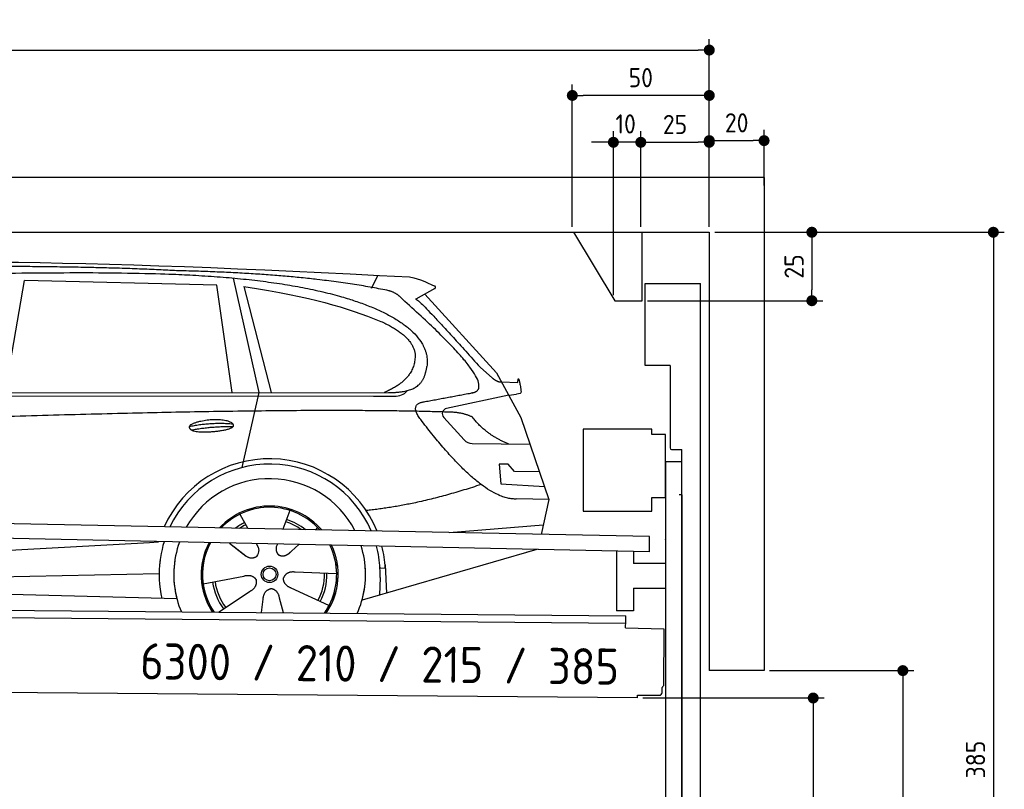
# Model space of a CAD drawing. Header units: millimetres. Extents: x -411 to 6777, y 0 to 6927.
# Tile 6 of 6: x 3183 to 6777, y 4117 to 6927. Entities that reach past the tile are written whole.
import ezdxf

# ---------------------------------------------------------------- set-up
doc = ezdxf.new("R2010")
doc.units = ezdxf.units.MM
doc.layers.add('4', color=3, linetype='Continuous')
for name, color, linetype, lineweight in [('car', 10, 'Continuous', 25), ('Freiraum', 7, 'Continuous', 25), ('Gebäude', 7, 'Continuous', 25), ('Logo', 7, 'Continuous', 25), ('Plattform', 7, 'Continuous', 25), ('Ständer vorne', 7, 'Continuous', 25), ('Tor', 200, 'Continuous', 25)]:
    doc.layers.add(name, color=color, linetype=linetype, lineweight=lineweight)
doc.styles.get("Standard").update_dxf_attribs({"font": 'ISOCP.SHX'})
doc.dimstyles.new('GEN-ISO', dxfattribs={"dimscale": 20, "dimtxt": 3.5, "dimasz": 2, "dimexe": 2, "dimexo": 1, "dimgap": 1.5, "dimtad": 1, "dimdec": 1, "dimlfac": 0.1, "dimdsep": 46, "dimtxsty": 'STANDARD', "dimblk": 'PUNKT', "dimcen": 2, "dimclrd": 256, "dimclre": 256, "dimclrt": 2, "dimadec": 0, "dimazin": 0, "dimtp": 0.1, "dimtm": 0.1, "dimtfac": 0.71, "dimtdec": 1, "dimtmove": 2, "dimatfit": 3, "dimldrblk": 'PUNKT', "dimfxl": 2, "dimtolj": 1, "dimarcsym": 0})

# ---------------------------------------------------------------- blocks, each defined once
blk = doc.blocks.new('PUNKT')
at = {"layer": '4', "color": 0, "linetype": 'ByBlock'}
blk.add_line((-0.5, 0), (-1, 0), dxfattribs=at)
at = {"layer": '4', "color": 0, "linetype": 'ByBlock', "const_width": 0.5}
blk.add_lwpolyline([(-0.25, 0, 1), (0.25, 0, 1)], format="xyb", close=True, dxfattribs=at)
blk = doc.blocks.new('*D68')
at = {"layer": '4', "lineweight": -2, "transparency": 16777216}
for p, q in [((5720, 6150.6), (6776.9, 6150.6)), ((6736.9, 6110.6), (6736.9, 2340)), ((6195.4, 2300), (6776.9, 2300))]:
    blk.add_line(p, q, dxfattribs=at)
at = {"layer": 'Defpoints', "color": 0, "transparency": 16777216}
for p in [(5700, 6150.6), (6175.4, 2300), (6736.9, 2300)]:
    blk.add_point(p, dxfattribs=at)
at = {"layer": '4', "lineweight": -2, "transparency": 16777216, "xscale": 40, "yscale": 40, "zscale": 40}
for p, rotation in [((6736.9, 6150.6), 90), ((6736.9, 2300), 270)]:
    blk.add_blockref('PUNKT', p, dxfattribs=dict(at, rotation=rotation))
at = {"layer": '4', "color": 2, "transparency": 16777216, "insert": (6671.9, 4225.3), "char_height": 70, "attachment_point": 5, "rotation": 90}
blk.add_mtext('385', dxfattribs=at)
blk = doc.blocks.new('*D70')
at = {"layer": '4', "lineweight": -2, "transparency": 16777216}
for p, q in [((5920, 4550), (6446.5, 4550)), ((6406.5, 4510), (6406.5, 2340)), ((6295.4, 2300), (6446.5, 2300))]:
    blk.add_line(p, q, dxfattribs=at)
at = {"layer": 'Defpoints', "color": 0, "transparency": 16777216}
for p in [(5900, 4550), (6275.4, 2300), (6406.5, 2300)]:
    blk.add_point(p, dxfattribs=at)
at = {"layer": '4', "lineweight": -2, "transparency": 16777216, "xscale": 40, "yscale": 40, "zscale": 40}
for p, rotation in [((6406.5, 4550), 90), ((6406.5, 2300), 270)]:
    blk.add_blockref('PUNKT', p, dxfattribs=dict(at, rotation=rotation))
at = {"layer": '4', "color": 2, "transparency": 16777216, "insert": (6341.5, 3425), "char_height": 70, "attachment_point": 5, "rotation": 90}
blk.add_mtext('H2', dxfattribs=at)
blk = doc.blocks.new('*D71')
at = {"layer": '4', "lineweight": -2, "transparency": 16777216}
for p, q in [((200, 6170.9), (200, 6855.8)), ((5700, 6320.9), (5700, 6855.8)), ((240, 6815.8), (5660, 6815.8))]:
    blk.add_line(p, q, dxfattribs=at)
at = {"layer": 'Defpoints', "color": 0, "transparency": 16777216}
for p in [(5700, 6815.8), (5700, 6300.9), (200, 6150.9)]:
    blk.add_point(p, dxfattribs=at)
at = {"layer": '4', "lineweight": -2, "transparency": 16777216, "xscale": 40, "yscale": 40, "zscale": 40, "rotation": 180}
blk.add_blockref('PUNKT', (200, 6815.8), dxfattribs=at)
at = {"layer": '4', "lineweight": -2, "transparency": 16777216, "xscale": 40, "yscale": 40, "zscale": 40}
blk.add_blockref('PUNKT', (5700, 6815.8), dxfattribs=at)
at = {"layer": '4', "color": 2, "transparency": 16777216, "insert": (2950, 6880.8), "char_height": 70, "attachment_point": 5}
blk.add_mtext('550', dxfattribs=at)
blk = doc.blocks.new('*D72')
at = {"layer": '4', "lineweight": -2, "transparency": 16777216}
for p, q in [((5457.5, 4450), (6119.3, 4450)), ((6079.3, 4410), (6079.3, 2340)), ((6099.3, 2300), (6119.3, 2300))]:
    blk.add_line(p, q, dxfattribs=at)
at = {"layer": 'Defpoints', "color": 0, "transparency": 16777216}
for p in [(5437.5, 4450), (6079.3, 2300), (6079.3, 2300)]:
    blk.add_point(p, dxfattribs=at)
at = {"layer": '4', "lineweight": -2, "transparency": 16777216, "xscale": 40, "yscale": 40, "zscale": 40}
for p, rotation in [((6079.3, 4450), 90), ((6079.3, 2300), 270)]:
    blk.add_blockref('PUNKT', p, dxfattribs=dict(at, rotation=rotation))
at = {"layer": '4', "color": 2, "transparency": 16777216, "insert": (6004.7, 3209.2), "char_height": 70, "attachment_point": 5, "rotation": 90}
blk.add_mtext('215', dxfattribs=at)
blk = doc.blocks.new('*D73')
at = {"layer": '4', "lineweight": -2, "transparency": 16777216}
for p, q in [((5450, 6170.9), (5450, 6519.1)), ((5700, 6170.9), (5700, 6519.1)), ((5490, 6479.1), (5660, 6479.1))]:
    blk.add_line(p, q, dxfattribs=at)
at = {"layer": 'Defpoints', "color": 0, "transparency": 16777216}
for p in [(5700, 6479.1), (5450, 6150.9), (5700, 6150.9)]:
    blk.add_point(p, dxfattribs=at)
at = {"layer": '4', "lineweight": -2, "transparency": 16777216, "xscale": 40, "yscale": 40, "zscale": 40, "rotation": 180}
blk.add_blockref('PUNKT', (5450, 6479.1), dxfattribs=at)
at = {"layer": '4', "lineweight": -2, "transparency": 16777216, "xscale": 40, "yscale": 40, "zscale": 40}
blk.add_blockref('PUNKT', (5700, 6479.1), dxfattribs=at)
at = {"layer": '4', "color": 2, "transparency": 16777216, "insert": (5575, 6544.2), "char_height": 70, "attachment_point": 5}
blk.add_mtext('25', dxfattribs=at)
blk = doc.blocks.new('*D74')
at = {"layer": '4', "lineweight": -2, "transparency": 16777216}
for p, q in [((5200, 6170.9), (5200, 6690.1)), ((5700, 6170.9), (5700, 6690.1)), ((5660, 6650.1), (5240, 6650.1))]:
    blk.add_line(p, q, dxfattribs=at)
at = {"layer": 'Defpoints', "color": 0, "transparency": 16777216}
for p in [(5200, 6650.1), (5200, 6150.9), (5700, 6150.9)]:
    blk.add_point(p, dxfattribs=at)
at = {"layer": '4', "lineweight": -2, "transparency": 16777216, "xscale": 40, "yscale": 40, "zscale": 40, "rotation": 180}
blk.add_blockref('PUNKT', (5200, 6650.1), dxfattribs=at)
at = {"layer": '4', "lineweight": -2, "transparency": 16777216, "xscale": 40, "yscale": 40, "zscale": 40}
blk.add_blockref('PUNKT', (5700, 6650.1), dxfattribs=at)
at = {"layer": '4', "color": 2, "transparency": 16777216, "insert": (5450, 6715.1), "char_height": 70, "attachment_point": 5}
blk.add_mtext('50', dxfattribs=at)
blk = doc.blocks.new('*D75')
at = {"layer": '4', "lineweight": -2, "transparency": 16777216}
for p, q in [((5720, 6150.6), (6114.4, 6150.6)), ((6074.4, 6110.6), (6074.4, 5940.6)), ((5474.9, 5900.6), (6114.4, 5900.6))]:
    blk.add_line(p, q, dxfattribs=at)
at = {"layer": 'Defpoints', "color": 0, "transparency": 16777216}
for p in [(5700, 6150.6), (5454.9, 5900.6), (6074.4, 5900.6)]:
    blk.add_point(p, dxfattribs=at)
at = {"layer": '4', "lineweight": -2, "transparency": 16777216, "xscale": 40, "yscale": 40, "zscale": 40}
for p, rotation in [((6074.4, 6150.6), 90), ((6074.4, 5900.6), 270)]:
    blk.add_blockref('PUNKT', p, dxfattribs=dict(at, rotation=rotation))
at = {"layer": '4', "color": 2, "transparency": 16777216, "insert": (6009.4, 6025.6), "char_height": 70, "attachment_point": 5, "rotation": 90}
blk.add_mtext('25', dxfattribs=at)
blk = doc.blocks.new('*D76')
at = {"layer": '4', "lineweight": -2, "transparency": 16777216}
for p, q in [((5350, 5920.9), (5350, 6519.1)), ((5450, 6170.9), (5450, 6519.1)), ((5310, 6479.1), (5270, 6479.1)), ((5450, 6479.1), (5350, 6479.1)), ((5490, 6479.1), (5530, 6479.1))]:
    blk.add_line(p, q, dxfattribs=at)
at = {"layer": 'Defpoints', "color": 0, "transparency": 16777216}
for p in [(5350, 6479.1), (5450, 6150.9), (5350, 5900.9)]:
    blk.add_point(p, dxfattribs=at)
at = {"layer": '4', "lineweight": -2, "transparency": 16777216, "xscale": 40, "yscale": 40, "zscale": 40}
blk.add_blockref('PUNKT', (5350, 6479.1), dxfattribs=at)
at = {"layer": '4', "lineweight": -2, "transparency": 16777216, "xscale": 40, "yscale": 40, "zscale": 40, "rotation": 180}
blk.add_blockref('PUNKT', (5450, 6479.1), dxfattribs=at)
at = {"layer": '4', "color": 2, "transparency": 16777216, "insert": (5394.7, 6546.1), "char_height": 70, "attachment_point": 5}
blk.add_mtext('10', dxfattribs=at)
blk = doc.blocks.new('Car')
at = {"layer": 'car'}
for p, q in [((3078.6, 5593.1), (3145.7, 6002.9)), ((3847.3, 5993), (3145.7, 6002.9)), ((3907.4, 6019.4), (4004.1, 5602.1)), ((4412.8, 5986.7), (4436.5, 6034.2)), ((3906.9, 5601.1), (3847.3, 5993)), ((3947, 5988.8), (4050.1, 5602.5)), ((4644.2, 5988.1), (4574.2, 5948.9)), ((4607.4, 5967.5), (4871.8, 5681.6)), ((4811.5, 5702.6), (4857.1, 5662.8)), ((4871.8, 5681.6), (4962.4, 5519.4)), ((4889.7, 5649.6), (4949.9, 5647.5)), ((1826.7, 5581), (4478.5, 5606.7)), ((1779.8, 5571.6), (4423, 5592.7)), ((4004.1, 5602.1), (3945.7, 5327.8)), ((4423, 5592.7), (4505.9, 5594.1)), ((4917.1, 5600.5), (4690.7, 5550.6)), ((4917.1, 5600.5), (4944.8, 5604.5)), ((4680.3, 5517.5), (4755.4, 5436.3)), ((4962.4, 5519.4), (5066.8, 5221.8)), ((4784.6, 5423.4), (4996.3, 5422.6)), ((4917.1, 5348.5), (4884.4, 5348.5)), ((4884.4, 5348.5), (4891.3, 5277)), ((4940.9, 5322.7), (4917.1, 5348.5)), ((5031.4, 5322.7), (4940.9, 5322.7)), ((4891.3, 5277), (5050.4, 5268.5)), ((5066.8, 5221.8), (4949.9, 5222.2)), ((5066.8, 5221.8), (5040.1, 5093.8)), ((3939.7, 5157.5), (3969.2, 5105.4)), ((4121.8, 5172.9), (4096.9, 5104)), ((3967.9, 5107.8), (3969.2, 5105.4)), ((4223.9, 5111.2), (4216.2, 5102.7)), ((4704.2, 5097.5), (5047.3, 5128.3)), ((1742.1, 4931.9), (3611.1, 5051.2)), ((3611.1, 5051.2), (3643.5, 5053.2)), ((3902.9, 5051.6), (3954.5, 5011.5)), ((3917.4, 5040.6), (3963.9, 5004.4)), ((4000.2, 5050.5), (4006.4, 5039.5)), ((4077.3, 5049.6), (4073.6, 5039.2)), ((4156.1, 5048.6), (4129.3, 5024.6)), ((5024.2, 5038.4), (4388.2, 4847)), ((5028.9, 5039.8), (4985.2, 5026.7)), ((4472.1, 4965.1), (4452.9, 4963.9)), ((4471.4, 4977.1), (4477.9, 4874)), ((1761.9, 4880), (3647.3, 4938.6)), ((3807.7, 4901.5), (3956.1, 4931.8)), ((4294.8, 4942.7), (4143.5, 4947.7)), ((4453.6, 4931.4), (4452.5, 4866.4)), ((4267.6, 4826.5), (4129.8, 4889.2)), ((1663.4, 4881.6), (3712.4, 4847)), ((3864.9, 4798.9), (3979.4, 4876.5)), ((4102.7, 4799), (4087.3, 4852.4)), ((4022, 4799), (4027.5, 4847.4))]:
    blk.add_line(p, q, dxfattribs=at)
for radius in [30.1, 23.6]:
    blk.add_circle((4049.9, 4938.7), radius, dxfattribs=at)
for centre, radius, start, end in [((4695, 5531), 20, 102.4358, 222.7473), ((4784.7, 5463.4), 40, 222.7473, 269.7861), ((4050.3, 4938.2), 422.7, 22.5487, 156.2143), ((4050.3, 4938.2), 403.4, 23.7263, 155.0367), ((4050.3, 4938.2), 350, 27.7494, 151.0136), ((4050.3, 4938.2), 250, 41.078, 137.685), ((4049.9, 4938.7), 245, 41.9641, 136.7989), ((4049.9, 4938.7), 209.6, 51.6404, 73.3995), ((4049.9, 4938.7), 209.6, 116.262, 127.1225), ((4049.9, 4938.7), 200.6, 116.1152, 123.6695), ((4049.9, 4938.7), 200.6, 55.0934, 73.5463), ((4050.3, 4938.2), 422.7, 164.0109, 164.2126), ((4050.3, 4938.2), 403.4, 163.2593, 179.9464), ((4050.3, 4938.2), 350, 160.7243, 195.1055), ((4050.3, 4938.2), 250, 152.8016, 213.8648), ((4049.9, 4938.7), 245, 152.3519, 188.7348), ((4050.3, 4938.2), 250, 326.1848, 25.8498), ((4050.3, 4938.2), 250, 326.1848, 25.8498), ((4049.9, 4938.7), 245, 0.9266, 26.2995), ((4050.3, 4938.2), 350, 344.8945, 17.9271), ((4050.3, 4938.2), 403.4, 3.6504, 15.3921), ((4050.3, 4938.2), 422.7, 3.6504, 14.6404), ((4050.3, 4938.2), 403.4, 173.0827, 193.1146), ((4050.3, 4938.2), 350, 172.1254, 203.4635), ((4050.3, 4938.2), 250, 169.2195, 213.8648), ((4049.9, 4938.7), 245, 169.1336, 214.8006), ((4049.9, 4938.7), 245, 325.2489, 9.5178), ((4050.3, 4938.2), 250, 326.1848, 9.4319), ((4050.3, 4938.2), 350, 336.586, 6.526), ((4050.3, 4938.2), 403.4, 359.0315, 5.5686), ((4050.3, 4938.2), 422.7, 3.6504, 3.7403), ((4049.9, 4938.7), 200.6, 332.1152, 1.5463), ((4049.9, 4938.7), 209.6, 332.262, 1.3995), ((4049.9, 4938.7), 209.6, 188.262, 217.3995), ((4049.9, 4938.7), 200.6, 188.1152, 217.5463)]:
    blk.add_arc(centre, radius, start, end, dxfattribs=at)
for points, degree in [([(2205.6, 6022.9), (2492.6, 6087.1), (3377.7, 6081.9), (4550.2, 6029.4)], 3), ([(3700.3, 6044.3), (3351.9, 6060.5), (2736, 6050.1)], 2), ([(4475.8, 5978.3), (4174.7, 6038.2), (3700.3, 6044.3)], 2), ([(4550.2, 6029.4), (4597.1, 6020.4), (4606, 6012.2), (4643.5, 5996.7)], 3), ([(3947, 5988.8), (4201.4, 5952.2), (4314.9, 5917.5), (4448.2, 5866.1)], 3), ([(4525.5, 5947.9), (4507.4, 5969.6), (4475.8, 5978.3)], 2), ([(4644.2, 5988.1), (4645.9, 5989.7), (4646.6, 5992.8), (4646, 5995.6), (4643.5, 5996.7)], 4), ([(4790.4, 5610), (4879.6, 5638.8), (4525.5, 5947.9)], 2), ([(4574.2, 5948.9), (4582, 5953.3), (4811.5, 5702.6)], 2), ([(4448.2, 5866.1), (4562.8, 5815.1), (4573.6, 5750.1)], 2), ([(4573.6, 5750.1), (4579.2, 5655.6), (4461.9, 5606.5)], 2), ([(4478.5, 5606.7), (4528.6, 5607.1), (4601.6, 5612.5), (4609.3, 5659.3), (4617.5, 5702.6)], 4), ([(4857.1, 5662.8), (4865.4, 5655.6), (4878.7, 5648), (4887.8, 5648), (4889.7, 5649.6)], 4), ([(4949.9, 5647.5), (4951.1, 5686.4), (4962.4, 5612.2)], 2), ([(4505.9, 5594.1), (4525.2, 5594.9), (4539.9, 5604), (4547.1, 5614.3)], 3), ([(4577.1, 5627.2), (4577.2, 5627.2), (4577.3, 5627.3), (4577.3, 5627.3)], 3), ([(4962.4, 5612.2), (4962.7, 5608.5), (4957.2, 5606.7), (4944.8, 5604.5)], 3), ([(4596.3, 5509.2), (4551.9, 5567.5), (4611.8, 5574.7)], 2), ([(4697.8, 5537), (3821.2, 5557.3), (1389.1, 5422.9)], 2), ([(4785.7, 5519.4), (4748.2, 5537.4), (4697.8, 5537)], 2), ([(4949.9, 5222.2), (4824.2, 5214), (4596.3, 5509.2)], 2), ([(4917.1, 5422.9), (4831.4, 5458), (4785.7, 5519.4)], 2), ([(3752.4, 5476.2), (3827.8, 5493.1), (3911.3, 5487.3)], 2), ([(3759.6, 5463.4), (3833.6, 5478), (3911.5, 5477.2)], 2), ([(4818, 5273.6), (4593.3, 5196.1), (4400.5, 5174.9)], 2), ([(3954.8, 5011.5), (3978.3, 4989.8), (4001.5, 5003.3)], 2), ([(3956.1, 4931.8), (3986.7, 4940.8), (4001.5, 4918.4)], 2), ([(4143.5, 4947.7), (4111.7, 4951.4), (4100.9, 4926.8)], 2), ([(4129.8, 4889.2), (4099.7, 4900), (4100.9, 4926.8)], 2), ([(3979.4, 4876.5), (4007.2, 4892.1), (4001.5, 4918.4)], 2), ([(4027.5, 4847.4), (4028.4, 4879.3), (4054.3, 4886.5)], 2), ([(4087.3, 4852.4), (4081, 4883.8), (4054.3, 4886.5)], 2)]:
    blk.add_open_spline(points, degree=degree, dxfattribs=at)
for points, degree, knots in [([(2375.3, 6010.7), (2401.8, 6013), (2541.2, 6016.1), (3562.4, 6045.6), (4182.7, 6044.8), (4639.7, 5876.4), (4617.5, 5702.6)], 4, [0.0821318, 0.0821318, 0.0821318, 0.0821318, 0.0821318, 0.258851, 0.508851, 1, 1, 1, 1, 1]), ([(4611.8, 5574.7), (4778.4, 5607.3), (4781.3, 5607.9), (4789.6, 5609.8), (4790.4, 5610)], 1, [0.1611508, 0.1611508, 1, 1.0196119, 1.078724, 1.0847856, 1.0847856]), ([(3759.6, 5463.4), (3736, 5479.7), (3781.4, 5495.5), (3864.1, 5515.6), (3957.1, 5482.6), (3895.1, 5458.8), (3786, 5451.6), (3764.5, 5460.4), (3759.6, 5463.4)], 5, [0, 0, 0, 0, 0, 0, 0.300106, 0.500106, 0.700106, 1, 1, 1, 1, 1, 1]), ([(4006.4, 5039.5), (4008.1, 5035.4), (4009.1, 5031.5), (4009.4, 5027.6), (4010.1, 5019), (4007.5, 5010.9), (4001.5, 5003.3)], 3, [0.2167758, 0.2167758, 0.2167758, 0.2167758, 0.4600873, 0.4600873, 0.4600873, 1, 1, 1, 1]), ([(4073.6, 5039.2), (4073.1, 5036.1), (4072.8, 5033), (4072.9, 5030.1), (4073.3, 5027.3), (4074.1, 5021.5), (4076.2, 5016.2), (4079.8, 5011.7), (4084.7, 5008.7)], 4, [0.3191838, 0.3191838, 0.3191838, 0.3191838, 0.3191838, 0.5438253, 0.5438253, 0.5438253, 0.5438253, 1, 1, 1, 1, 1]), ([(4129.3, 5024.6), (4129.3, 5024.6), (4129.3, 5024.6), (4129.3, 5024.6), (4129.3, 5024.6), (4120.3, 5014.7), (4109.7, 5004.7), (4095.5, 5002.2), (4084.7, 5008.7)], 4, [-0.000003, -0.000003, -0.000003, -0.000003, -0.000003, 0, 0, 0, 0, 1, 1, 1, 1, 1])]:
    blk.add_open_spline(points, degree=degree, knots=knots, dxfattribs=at)
blk = doc.blocks.new('*D82')
at = {"layer": '4', "lineweight": -2, "transparency": 16777216}
for p, q in [((5700, 6170.9), (5700, 6525.1)), ((5900, 6320.8), (5900, 6525.1)), ((5740, 6485.1), (5860, 6485.1))]:
    blk.add_line(p, q, dxfattribs=at)
at = {"layer": 'Defpoints', "color": 0, "transparency": 16777216}
for p in [(5900, 6485.1), (5900, 6300.8), (5700, 6150.9)]:
    blk.add_point(p, dxfattribs=at)
at = {"layer": '4', "lineweight": -2, "transparency": 16777216, "xscale": 40, "yscale": 40, "zscale": 40, "rotation": 180}
blk.add_blockref('PUNKT', (5700, 6485.1), dxfattribs=at)
at = {"layer": '4', "lineweight": -2, "transparency": 16777216, "xscale": 40, "yscale": 40, "zscale": 40}
blk.add_blockref('PUNKT', (5900, 6485.1), dxfattribs=at)
at = {"layer": '4', "color": 2, "transparency": 16777216, "insert": (5800, 6550.1), "char_height": 70, "attachment_point": 5}
blk.add_mtext('20', dxfattribs=at)
blk = doc.blocks.new('Plattform OG 6200 550')
at = {"layer": 'Plattform'}
for p, q in [((5482.3, 5039.6), (348.5, 5142)), ((5481.2, 4983.6), (347.5, 5091)), ((5481.2, 4983.6), (5482.3, 5039.5)), ((5361.5, 4986.1), (5361.5, 4768.3)), ((5423.5, 4984.7), (5423.5, 4940.8)), ((5539.9, 4940.8), (5423.5, 4940.8)), ((5423.5, 4850.8), (5423.5, 4768.3)), ((5423.5, 4850.8), (5539.9, 4850.8)), ((440.2, 4793.6), (5395, 4750.4)), ((446, 4766.5), (5394.8, 4723.4)), ((5423.5, 4768.3), (5361.5, 4768.3)), ((5394.9, 4730.2), (5395, 4745.2)), ((5395, 4745.2), (5395, 4750.4)), ((5394.7, 4706.2), (5394.9, 4730.2)), ((5394.7, 4706.2), (5534.1, 4703)), ((5534.1, 4703), (5532.3, 4494)), ((5437.5, 4450), (372.6, 4494.2)), ((5437.5, 4450), (5437.5, 4460.8)), ((5437.5, 4460.8), (5517.5, 4460.1)), ((5527.6, 4470.1), (5527.8, 4488.2))]:
    blk.add_line(p, q, dxfattribs=at)
for centre, radius, start, end in [((5526.2, 4494.1), 6.08, 284.5689, 358.9086), ((5517.6, 4470.1), 10, 269.5, 359.5)]:
    blk.add_arc(centre, radius, start, end, dxfattribs=at)
blk = doc.blocks.new('Ständer vorne ab 340')
at = {"layer": 'Ständer vorne'}
for p, q in [((5240, 5432), (5240, 5132)), ((5490, 5432), (5240, 5432)), ((5490, 5412), (5490, 5432)), ((5540, 5412), (5490, 5412)), ((5540, 5182), (5540, 5412)), ((5540.2, 5312), (5539.8, 5312)), ((5540, 5312), (5540, 2300)), ((5600, 5312), (5540, 5312)), ((5600, 2298.7), (5600, 5312)), ((5490, 5132), (5490, 5182)), ((5490, 5182), (5540, 5182)), ((5240, 5132), (5490, 5132)), ((5540, 5027.4), (5540, 5028.4)), ((5511.2, 2295), (5511.2, 2287)), ((5595.1, 2295), (5511.2, 2295)), ((5511.2, 2287), (5600, 2287)), ((5600, 2287), (5600, 2290))]:
    blk.add_line(p, q, dxfattribs=at)
blk = doc.blocks.new('Tor ab 370 Gebäude')
at = {"layer": 'Tor'}
for p, q in [((5465.6, 5664.5), (5465.6, 5963)), ((5465.6, 5963), (5668, 5963)), ((5668, 2287), (5668, 5963)), ((5557, 5664.5), (5465.6, 5664.5)), ((5557, 5664.5), (5557, 5363)), ((5562, 5357.1), (5600, 5357)), ((5600, 5192), (5600, 5357)), ((5600, 5192), (5590, 5192)), ((5600, 5192), (5600, 2287)), ((5600, 2287), (5600, 5192)), ((5668, 2287), (5600, 2287))]:
    blk.add_line(p, q, dxfattribs=at)
blk.add_arc((5563, 5363), 6, 180, 260.4059, dxfattribs=at)
blk = doc.blocks.new('Gebäude_385_GT210')
at = {"layer": 'Freiraum'}
blk.add_lwpolyline([(5204.9, 6150.6), (5354.9, 5900.6), (5454.9, 5900.6), (5454.9, 6150.6)], dxfattribs=at)
at = {"layer": 'Gebäude'}
for p, q in [((5900, 6350.6), (0, 6350.6)), ((5900, 6350.6), (5900, 4550)), ((200, 6150.6), (5700, 6150.6)), ((5700, 6150.6), (5700, 4550)), ((5900, 4550), (5700, 4550))]:
    blk.add_line(p, q, dxfattribs=at)

msp = doc.modelspace()

# ---------------------------------------------------------------- block references
msp.add_blockref('Gebäude_385_GT210', (0, 0))
at = {"layer": 'car', "rotation": 359.4752422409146}
msp.add_blockref('Car', (0, 0), dxfattribs=at)
at = {"layer": 'Plattform'}
msp.add_blockref('Plattform OG 6200 550', (0, 0), dxfattribs=at)
at = {"layer": 'Ständer vorne'}
msp.add_blockref('Ständer vorne ab 340', (0, 0), dxfattribs=at)
at = {"layer": 'Tor', "linetype": 'ByBlock'}
msp.add_blockref('Tor ab 370 Gebäude', (0, 0), dxfattribs=at)

# ---------------------------------------------------------------- texts
at = {"layer": 'Logo'}
msp.add_text('6300 / 210 / 215 / 385', height=132, rotation=359.34012, dxfattribs=at).set_placement((3622.05, 4518.28))

# ---------------------------------------------------------------- dimensions: what is measured, and where the dimension line sits
at = {"layer": '4'}
for base, p1, p2, override, picture, middle in [((5700, 6815.8), (200, 6150.88), (5700, 6300.88), {"dimtdec": 3, "dimtolj": 0}, '*D71', (2950, 6880.8)), ((5200, 6650.12), (5700, 6150.88), (5200, 6150.88), {"dimtdec": 3, "dimtolj": 0}, '*D74', (5450, 6715.12)), ((5700, 6479.15), (5449.99, 6150.88), (5700, 6150.88), {"dimtdec": 3, "dimtolj": 0}, '*D73', (5575, 6544.16)), ((5900, 6485.09), (5700, 6150.88), (5900, 6300.82), {"dimtol": 0, "dimlim": 0, "dimtp": 0.1, "dimtm": 0.1, "dimtfac": 0.71, "dimtdec": 3, "dimtolj": 0, "dimtzin": 8}, '*D82', (5800, 6550.1))]:
    dim = msp.add_linear_dim(base=base, p1=p1, p2=p2, dimstyle='GEN-ISO', override=override, dxfattribs=at)
    dim.commit()
    dim.dimension.update_dxf_attribs({"geometry": picture, "text_midpoint": middle})
dim = msp.add_linear_dim(base=(5350, 6479.15), p1=(5449.99, 6150.88), p2=(5350, 5900.88), dimstyle='GEN-ISO', override={"dimtdec": 3, "dimtolj": 0}, dxfattribs=at)
dim.commit()
dim.dimension.update_dxf_attribs({"geometry": '*D76', "text_midpoint": (5394.75, 6546.13), "dimtype": 160})
for base, p2, override, picture, middle in [((6074.39, 5900.63), (5454.94, 5900.63), {"dimtdec": 3, "dimtolj": 0}, '*D75', (6009.39, 6025.63)), ((6736.86, 2300), (6175.45, 2300), {"dimdec": 0, "dimtdec": 3, "dimtolj": 0}, '*D68', (6671.86, 4225.32))]:
    dim = msp.add_linear_dim(base=base, p1=(5700, 6150.63), p2=p2, angle=90, dimstyle='GEN-ISO', override=override, dxfattribs=at)
    dim.commit()
    dim.dimension.update_dxf_attribs({"geometry": picture, "text_midpoint": middle})
dim = msp.add_linear_dim(base=(6406.55, 2300), p1=(5900, 4550), p2=(6275.45, 2300), angle=90, text='H2', dimstyle='GEN-ISO', override={"dimdec": 0, "dimtdec": 3, "dimtolj": 0}, dxfattribs=at)
dim.commit()
dim.dimension.update_dxf_attribs({"geometry": '*D70', "text_midpoint": (6341.54, 3425)})
dim = msp.add_linear_dim(base=(6079.31, 2300), p1=(5437.5, 4449.97), p2=(6079.31, 2300), angle=90, dimstyle='GEN-ISO', override={"dimtdec": 3, "dimtolj": 0}, dxfattribs=at)
dim.commit()
dim.dimension.update_dxf_attribs({"geometry": '*D72', "text_midpoint": (6004.71, 3209.23), "dimtype": 160})

doc.saveas('drawing.dxf')
